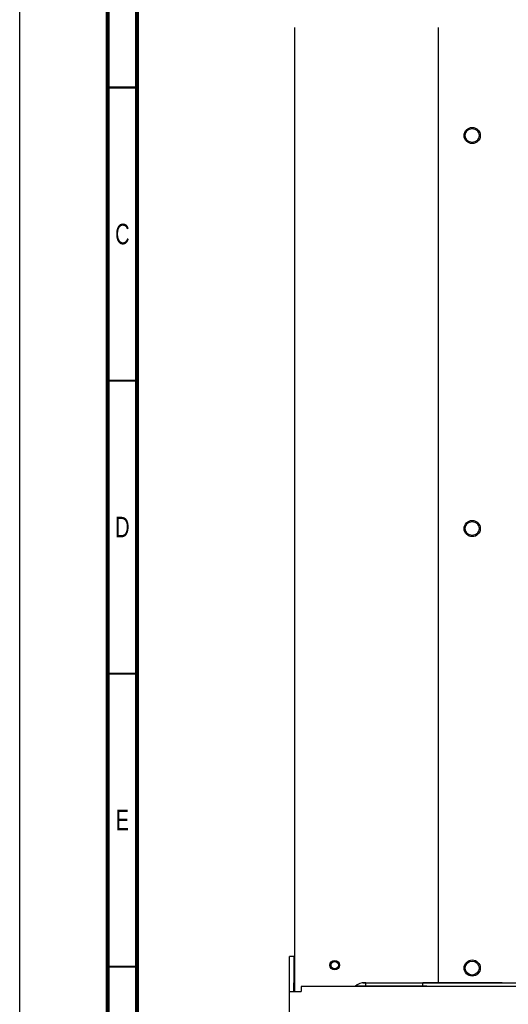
# Paper-space layout 'SUBMITTAL_E1H_1_2' of a CAD drawing. Header units: millimetres. Extents: x 0 to 841, y 0 to 594.
# Tile 3 of 30: x 0 to 83, y 341 to 509. Entities that reach past the tile are written whole.
import ezdxf

# ---------------------------------------------------------------- set-up
doc = ezdxf.new("R2010")
doc.units = ezdxf.units.MM
doc.header["$LTSCALE"] = 46.255
doc.layers.get('0').update_dxf_attribs({"linetype": 'CONTINUOUS'})
for name, color, linetype in [('002___PRT_ALL_AXES', 7, 'CONTINUOUS'), ('DATUM', 7, 'CONTINUOUS'), ('NOTES', 7, 'CONTINUOUS'), ('ROUNDS', 7, 'CONTINUOUS')]:
    doc.layers.add(name, color=color, linetype=linetype)
doc.styles.get("Standard").update_dxf_attribs({"font": 'txt', "width": 0.725})

psp = doc.layouts.new('SUBMITTAL_E1H_1_2')

# ---------------------------------------------------------------- linework, layer by layer
at = {"color": 7, "linetype": 'CONTINUOUS'}
for p, q in [((0, 0), (0, 594)), ((0, 0), (0, 594)), ((71.4, 344.24), (71.4, 507.22)), ((46.73, 342.74), (46.73, 344.24)), ((69.42, 343.64), (82.22, 343.64))]:
    psp.add_line(p, q, dxfattribs=at)
at = {"color": 3, "linetype": 'CONTINUOUS'}
for p, q in [((46.85, 507.22), (46.85, 342.74)), ((45.98, 294.99), (45.98, 344.24)), ((47.98, 343.61), (47.98, 342.74)), ((84.34, 343.61), (47.98, 343.61)), ((82.22, 344.21), (69.42, 344.21)), ((45.98, 342.74), (47.98, 342.74))]:
    psp.add_line(p, q, dxfattribs=at)
at = {"color": 7, "linetype": 'CONTINUOUS'}
for points, const_width in [([(15, 589), (15, 5)], 0.7), ([(20, 10), (20, 584)], 0.7), ([(15, 497), (20, 497)], 0.35), ([(15, 447), (20, 447)], 0.35), ([(15, 397), (20, 397)], 0.35), ([(15, 347), (20, 347)], 0.35)]:
    psp.add_lwpolyline(points, dxfattribs=dict(at, const_width=const_width))
at = {"color": 3, "linetype": 'CONTINUOUS'}
psp.add_circle((53.69, 347.24), 0.625, dxfattribs=at)
at = {"layer": '002___PRT_ALL_AXES', "color": 7, "linetype": 'CONTINUOUS'}
psp.add_circle((53.69, 347.24), 0.812, dxfattribs=at)
at = {"layer": 'DATUM', "color": 7, "linetype": 'CONTINUOUS'}
for centre in [(77.13, 488.81), (77.13, 421.74), (77.13, 346.74)]:
    psp.add_circle(centre, 1.38, dxfattribs=at)
at = {"layer": 'NOTES', "color": 7, "linetype": 'CONTINUOUS'}
for centre in [(77.13, 488.81), (77.13, 421.74), (77.13, 346.74)]:
    psp.add_circle(centre, 1.19, dxfattribs=at)
at = {"layer": 'ROUNDS', "color": 3, "linetype": 'CONTINUOUS'}
for p, q in [((45.98, 344.24), (45.98, 348.69)), ((58.5, 344.21), (58.98, 344.21)), ((58.98, 344.24), (58.83, 344.24)), ((59.77, 344.21), (68.74, 344.21)), ((82.22, 344.21), (85.34, 344.21))]:
    psp.add_line(p, q, dxfattribs=at)
at = {"layer": 'ROUNDS', "color": 7, "linetype": 'CONTINUOUS'}
for p, q in [((46.73, 348.69), (45.98, 348.69)), ((46.73, 348.69), (46.73, 344.24)), ((69.42, 343.64), (57.21, 343.64)), ((58.97, 343.64), (58.97, 344.21)), ((58.98, 344.24), (58.98, 344.21)), ((58.98, 344.24), (103.17, 344.24)), ((58.98, 344.21), (59.77, 344.21)), ((68.72, 343.64), (68.72, 344.21)), ((68.73, 344.24), (68.73, 344.21)), ((82.22, 344.21), (68.74, 344.21)), ((82.22, 343.64), (103.17, 343.64))]:
    psp.add_line(p, q, dxfattribs=at)
at = {"layer": 'ROUNDS', "color": 3, "linetype": 'CONTINUOUS'}
psp.add_arc((58.83, 341.74), 2.5, 90, 131.3384, dxfattribs=at)

# ---------------------------------------------------------------- texts
at = {"color": 2, "linetype": 'CONTINUOUS', "char_height": 3.5, "width": 2.5375, "attachment_point": 2, "line_spacing_factor": 0.9}
for s, insert in [('C', (17.5, 473.75)), ('D', (17.5, 423.75)), ('E', (17.5, 373.75))]:
    psp.add_mtext(s, dxfattribs=dict(at, insert=insert))

doc.saveas('drawing.dxf')
